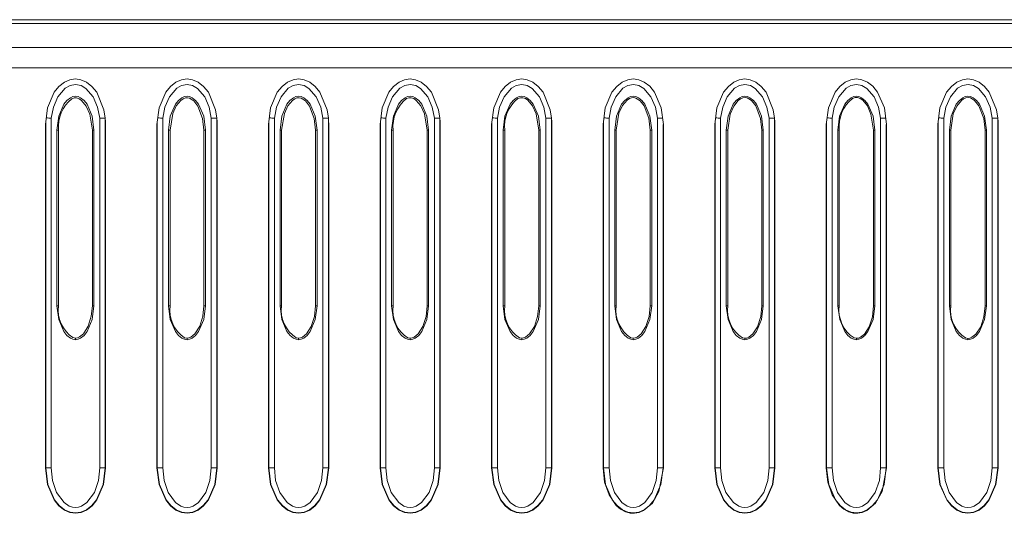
# Model space of a CAD drawing. Header units: millimetres. Extents: x 92 to 332, y 6 to 280.
# Tile 6 of 8: x 209 to 262, y 253 to 280. Entities that reach past the tile are written whole.
import ezdxf

# ---------------------------------------------------------------- set-up
doc = ezdxf.new("R2010")
doc.units = ezdxf.units.MM

msp = doc.modelspace()

# ---------------------------------------------------------------- linework, layer by layer
at = {"color": 7, "linetype": 'Continuous', "lineweight": 15}
for p, q in [((169.079, 280.129), (318.511, 280.129)), ((169.03, 279.929), (318.479, 279.929)), ((318.466, 278.629), (167.77, 278.629)), ((318.29, 277.529), (167.77, 277.529)), ((210.327, 255.896), (210.327, 274.805)), ((212.948, 274.797), (212.948, 255.895)), ((213.248, 274.761), (213.248, 274.811)), ((213.248, 274.761), (213.248, 255.895)), ((213.248, 274.761), (213.248, 274.736)), ((216.357, 255.896), (216.357, 274.805)), ((218.978, 274.797), (218.978, 255.895)), ((219.278, 274.761), (219.278, 274.811)), ((219.278, 274.761), (219.278, 255.895)), ((219.278, 274.761), (219.278, 274.736)), ((222.387, 255.896), (222.387, 274.805)), ((225.008, 274.797), (225.008, 255.895)), ((225.308, 274.761), (225.308, 274.811)), ((225.308, 274.761), (225.308, 255.895)), ((225.308, 274.761), (225.308, 274.736)), ((228.417, 255.896), (228.417, 274.805)), ((231.038, 274.797), (231.038, 255.895)), ((231.338, 274.761), (231.338, 274.811)), ((231.338, 274.761), (231.338, 255.895)), ((231.338, 274.761), (231.338, 274.736)), ((234.447, 255.896), (234.447, 274.805)), ((237.068, 274.797), (237.068, 255.895)), ((237.368, 274.761), (237.368, 274.811)), ((237.368, 274.761), (237.368, 255.895)), ((237.368, 274.761), (237.368, 274.736)), ((240.477, 255.896), (240.477, 274.805)), ((243.098, 274.797), (243.098, 255.895)), ((246.507, 255.896), (246.507, 274.805)), ((249.128, 274.797), (249.128, 255.895)), ((249.428, 274.761), (249.428, 274.811)), ((249.428, 274.761), (249.428, 255.895)), ((249.428, 274.761), (249.428, 274.736)), ((252.537, 255.896), (252.537, 274.805)), ((255.158, 274.797), (255.158, 255.895)), ((258.567, 255.896), (258.567, 274.805)), ((261.188, 274.797), (261.188, 255.895)), ((261.488, 274.761), (261.488, 274.811)), ((261.488, 274.761), (261.488, 255.895)), ((261.488, 274.761), (261.488, 274.736)), ((210.01, 255.896), (210.01, 274.454)), ((210.028, 255.896), (210.028, 274.599)), ((210.636, 264.658), (210.636, 274.157)), ((210.636, 274.157), (210.724, 274.157)), ((210.724, 264.658), (210.724, 274.157)), ((212.549, 274.157), (212.637, 274.157)), ((212.549, 274.157), (212.549, 264.656)), ((212.637, 274.157), (212.637, 264.656)), ((213.265, 274.453), (213.265, 255.895)), ((216.04, 255.896), (216.04, 274.454)), ((216.058, 255.896), (216.058, 274.598)), ((216.666, 274.157), (216.752, 274.157)), ((216.666, 264.658), (216.666, 274.157)), ((216.752, 264.658), (216.752, 274.157)), ((218.581, 274.157), (218.667, 274.157)), ((218.581, 274.157), (218.581, 264.656)), ((218.667, 274.157), (218.667, 264.656)), ((219.295, 274.453), (219.295, 255.895)), ((222.07, 255.896), (222.07, 274.454)), ((222.088, 255.896), (222.088, 274.599)), ((222.696, 264.658), (222.696, 274.157)), ((222.696, 274.157), (222.781, 274.157)), ((222.781, 264.658), (222.781, 274.157)), ((224.613, 274.157), (224.697, 274.157)), ((224.613, 274.157), (224.613, 264.656)), ((224.697, 274.157), (224.697, 264.656)), ((225.325, 274.453), (225.325, 255.895)), ((228.1, 255.896), (228.1, 274.454)), ((228.118, 255.896), (228.118, 274.598)), ((228.726, 274.157), (228.809, 274.157)), ((228.726, 264.658), (228.726, 274.157)), ((228.809, 264.658), (228.809, 274.157)), ((230.645, 274.157), (230.727, 274.157)), ((230.645, 274.157), (230.645, 264.656)), ((230.727, 274.157), (230.727, 264.656)), ((231.355, 274.453), (231.355, 255.895)), ((234.13, 255.896), (234.13, 274.454)), ((234.148, 255.896), (234.148, 274.599)), ((234.756, 274.157), (234.837, 274.157)), ((234.756, 264.658), (234.756, 274.157)), ((234.837, 264.658), (234.837, 274.157)), ((236.677, 274.157), (236.757, 274.157)), ((236.677, 274.157), (236.677, 264.656)), ((236.757, 274.157), (236.757, 264.656)), ((237.385, 274.453), (237.385, 255.895)), ((240.16, 255.896), (240.16, 274.454)), ((240.178, 255.896), (240.178, 274.598)), ((240.786, 274.157), (240.865, 274.157)), ((240.786, 264.658), (240.786, 274.157)), ((240.865, 264.658), (240.865, 274.157)), ((242.708, 274.157), (242.787, 274.157)), ((242.708, 274.157), (242.708, 264.656)), ((242.787, 274.157), (242.787, 264.656)), ((243.415, 274.453), (243.414, 274.461)), ((243.415, 274.453), (243.415, 255.895)), ((246.19, 255.896), (246.19, 274.454)), ((246.208, 255.896), (246.208, 274.599)), ((246.816, 264.658), (246.816, 274.157)), ((246.816, 274.157), (246.893, 274.157)), ((246.893, 264.658), (246.893, 274.157)), ((248.74, 274.157), (248.817, 274.157)), ((248.74, 274.157), (248.74, 264.656)), ((248.817, 274.157), (248.817, 264.656)), ((249.445, 274.453), (249.445, 255.895)), ((252.22, 255.896), (252.22, 274.454)), ((252.238, 255.896), (252.238, 274.598)), ((252.846, 264.658), (252.846, 274.157)), ((252.846, 274.157), (252.921, 274.157)), ((252.921, 264.658), (252.921, 274.157)), ((254.772, 274.157), (254.847, 274.157)), ((254.772, 274.157), (254.772, 264.656)), ((254.847, 274.157), (254.847, 264.656)), ((255.475, 274.453), (255.474, 274.461)), ((255.475, 274.453), (255.475, 255.895)), ((258.25, 255.896), (258.25, 274.454)), ((258.268, 255.896), (258.268, 274.599)), ((258.876, 264.658), (258.876, 274.157)), ((258.876, 274.157), (258.95, 274.157)), ((258.95, 264.658), (258.95, 274.157)), ((260.804, 274.157), (260.877, 274.157)), ((260.804, 274.157), (260.804, 264.656)), ((260.877, 274.157), (260.877, 264.656)), ((261.505, 274.453), (261.505, 255.895)), ((210.636, 264.658), (210.724, 264.658)), ((212.549, 264.656), (212.494, 264.097)), ((212.637, 264.656), (212.549, 264.656)), ((216.666, 264.658), (216.752, 264.658)), ((218.581, 264.656), (218.525, 264.095)), ((218.667, 264.656), (218.581, 264.656)), ((222.696, 264.658), (222.781, 264.658)), ((224.613, 264.656), (224.553, 264.077)), ((224.697, 264.656), (224.613, 264.656)), ((228.726, 264.658), (228.809, 264.658)), ((230.645, 264.656), (230.585, 264.075)), ((230.727, 264.656), (230.645, 264.656)), ((234.756, 264.658), (234.837, 264.658)), ((236.677, 264.656), (236.616, 264.072)), ((236.757, 264.656), (236.677, 264.656)), ((240.786, 264.658), (240.865, 264.658)), ((242.708, 264.656), (242.648, 264.07)), ((242.787, 264.656), (242.708, 264.656)), ((246.816, 264.658), (246.893, 264.658)), ((248.74, 264.656), (248.679, 264.068)), ((248.817, 264.656), (248.74, 264.656)), ((252.846, 264.658), (252.921, 264.658)), ((254.772, 264.656), (254.71, 264.065)), ((254.847, 264.656), (254.772, 264.656)), ((258.876, 264.658), (258.95, 264.658)), ((260.804, 264.656), (260.742, 264.063)), ((260.877, 264.656), (260.804, 264.656)), ((211.637, 262.908), (211.501, 262.933)), ((211.637, 262.821), (211.637, 262.908)), ((217.667, 262.907), (217.53, 262.931)), ((223.697, 262.905), (223.574, 262.924)), ((229.727, 262.903), (229.603, 262.923)), ((235.757, 262.901), (235.632, 262.921)), ((241.787, 262.899), (241.662, 262.919)), ((247.817, 262.897), (247.691, 262.918)), ((253.847, 262.896), (253.72, 262.916)), ((259.877, 262.894), (259.75, 262.914)), ((217.667, 262.821), (217.667, 262.907)), ((223.697, 262.821), (223.697, 262.905)), ((229.727, 262.821), (229.727, 262.903)), ((235.757, 262.821), (235.757, 262.901)), ((241.787, 262.821), (241.787, 262.899)), ((247.817, 262.821), (247.817, 262.897)), ((253.847, 262.821), (253.847, 262.896)), ((259.877, 262.821), (259.877, 262.894)), ((210.028, 255.896), (210.01, 255.896)), ((210.327, 255.896), (210.028, 255.896)), ((213.248, 255.895), (212.948, 255.895)), ((213.265, 255.895), (213.248, 255.895)), ((216.058, 255.896), (216.04, 255.896)), ((216.357, 255.896), (216.058, 255.896)), ((219.278, 255.895), (218.978, 255.895)), ((219.295, 255.895), (219.278, 255.895)), ((222.088, 255.896), (222.07, 255.896)), ((222.387, 255.896), (222.088, 255.896)), ((225.308, 255.895), (225.008, 255.895)), ((225.325, 255.895), (225.308, 255.895)), ((228.118, 255.896), (228.1, 255.896)), ((228.417, 255.896), (228.118, 255.896)), ((231.338, 255.895), (231.038, 255.895)), ((231.355, 255.895), (231.338, 255.895)), ((234.148, 255.896), (234.13, 255.896)), ((234.447, 255.896), (234.148, 255.896)), ((237.368, 255.895), (237.068, 255.895)), ((237.385, 255.895), (237.368, 255.895)), ((240.178, 255.896), (240.16, 255.896)), ((240.477, 255.896), (240.178, 255.896)), ((243.398, 255.895), (243.098, 255.895)), ((243.415, 255.895), (243.177, 254.612)), ((243.415, 255.895), (243.398, 255.895)), ((246.208, 255.896), (246.19, 255.896)), ((246.507, 255.896), (246.208, 255.896)), ((249.428, 255.895), (249.128, 255.895)), ((249.445, 255.895), (249.428, 255.895)), ((252.238, 255.896), (252.22, 255.896)), ((252.537, 255.896), (252.238, 255.896)), ((255.458, 255.895), (255.158, 255.895)), ((255.475, 255.895), (255.237, 254.612)), ((255.475, 255.895), (255.458, 255.895)), ((258.268, 255.896), (258.25, 255.896)), ((258.567, 255.896), (258.268, 255.896)), ((261.488, 255.895), (261.188, 255.895)), ((261.505, 255.895), (261.488, 255.895))]:
    msp.add_line(p, q, dxfattribs=at)
at = {"color": 8, "linetype": 'Continuous', "lineweight": 15}
for p, q in [((243.398, 274.456), (243.398, 255.895)), ((255.458, 274.456), (255.458, 255.895))]:
    msp.add_line(p, q, dxfattribs=at)
at = {"color": 7, "linetype": 'Continuous', "lineweight": 15, "flags": 128}
for points in [[(210.01, 274.46), (210.124, 275.367), (210.486, 276.203), (210.746, 276.523), (211.037, 276.752), (211.34, 276.884), (211.636, 276.925)], [(211.636, 276.925), (211.933, 276.884), (212.237, 276.751), (212.529, 276.522), (212.789, 276.2), (213.178, 275.254), (213.249, 274.8), (213.262, 274.603), (213.264, 274.519), (213.264, 274.482), (213.265, 274.453)], [(216.04, 274.454), (216.04, 274.455), (216.153, 275.363), (216.514, 276.201), (216.775, 276.522), (217.066, 276.751), (217.37, 276.884), (217.666, 276.925)], [(217.666, 276.925), (217.963, 276.884), (218.267, 276.751), (218.559, 276.522), (218.819, 276.2), (219.208, 275.254), (219.279, 274.8), (219.292, 274.603), (219.294, 274.519), (219.294, 274.482), (219.295, 274.453)], [(222.07, 274.46), (222.184, 275.367), (222.546, 276.203), (222.806, 276.523), (223.097, 276.752), (223.4, 276.884), (223.696, 276.925)], [(223.696, 276.925), (223.993, 276.884), (224.297, 276.751), (224.589, 276.522), (224.849, 276.2), (225.238, 275.254), (225.309, 274.8), (225.322, 274.603), (225.324, 274.519), (225.324, 274.482), (225.325, 274.453)], [(228.1, 274.454), (228.1, 274.455), (228.213, 275.363), (228.574, 276.201), (228.835, 276.522), (229.126, 276.751), (229.43, 276.884), (229.726, 276.925)], [(229.726, 276.925), (230.023, 276.884), (230.327, 276.751), (230.619, 276.522), (230.879, 276.2), (231.268, 275.254), (231.339, 274.8), (231.352, 274.603), (231.354, 274.519), (231.354, 274.482), (231.355, 274.453)], [(234.13, 274.46), (234.244, 275.367), (234.606, 276.203), (234.866, 276.523), (235.157, 276.752), (235.46, 276.884), (235.756, 276.925)], [(235.756, 276.925), (236.053, 276.884), (236.357, 276.751), (236.649, 276.522), (236.909, 276.2), (237.298, 275.254), (237.369, 274.8), (237.382, 274.603), (237.384, 274.519), (237.384, 274.482), (237.385, 274.453)], [(240.16, 274.454), (240.16, 274.455), (240.273, 275.363), (240.634, 276.201), (240.895, 276.522), (241.186, 276.751), (241.49, 276.884), (241.786, 276.925)], [(241.786, 276.925), (242.082, 276.884), (242.385, 276.752), (242.677, 276.524), (242.937, 276.204), (243.3, 275.369), (243.414, 274.461)], [(246.19, 274.46), (246.304, 275.367), (246.666, 276.203), (246.926, 276.523), (247.217, 276.752), (247.52, 276.884), (247.816, 276.925)], [(247.816, 276.925), (248.113, 276.884), (248.417, 276.751), (248.709, 276.522), (248.969, 276.2), (249.358, 275.254), (249.429, 274.8), (249.442, 274.603), (249.444, 274.519), (249.444, 274.482), (249.445, 274.453)], [(252.22, 274.454), (252.22, 274.455), (252.333, 275.363), (252.694, 276.201), (252.955, 276.522), (253.246, 276.751), (253.55, 276.884), (253.846, 276.925)], [(253.846, 276.925), (254.142, 276.884), (254.445, 276.752), (254.737, 276.524), (254.997, 276.204), (255.36, 275.369), (255.474, 274.461)], [(258.25, 274.46), (258.364, 275.367), (258.726, 276.203), (258.986, 276.523), (259.277, 276.752), (259.58, 276.884), (259.876, 276.925)], [(259.876, 276.925), (260.173, 276.884), (260.477, 276.751), (260.769, 276.522), (261.029, 276.2), (261.418, 275.254), (261.489, 274.8), (261.502, 274.603), (261.504, 274.519), (261.504, 274.482), (261.505, 274.453)], [(210.327, 274.805), (210.445, 275.401), (210.687, 275.959), (211.08, 276.419), (211.344, 276.569), (211.641, 276.625), (211.937, 276.566), (212.2, 276.413), (212.591, 275.951), (212.831, 275.393), (212.948, 274.797)], [(216.357, 274.805), (216.475, 275.401), (216.717, 275.959), (217.11, 276.419), (217.374, 276.569), (217.671, 276.625), (217.967, 276.566), (218.23, 276.413), (218.621, 275.951), (218.861, 275.393), (218.978, 274.797)], [(222.387, 274.805), (222.505, 275.401), (222.747, 275.959), (223.14, 276.419), (223.404, 276.569), (223.701, 276.625), (223.997, 276.566), (224.26, 276.413), (224.651, 275.951), (224.891, 275.393), (225.008, 274.797)], [(228.417, 274.805), (228.535, 275.401), (228.777, 275.959), (229.17, 276.419), (229.434, 276.569), (229.731, 276.625), (230.027, 276.566), (230.29, 276.413), (230.681, 275.951), (230.921, 275.393), (231.038, 274.797)], [(234.447, 274.805), (234.565, 275.401), (234.807, 275.959), (235.2, 276.419), (235.464, 276.569), (235.761, 276.625), (236.057, 276.566), (236.32, 276.413), (236.711, 275.951), (236.951, 275.393), (237.068, 274.797)], [(240.477, 274.805), (240.595, 275.401), (240.837, 275.959), (241.23, 276.419), (241.494, 276.569), (241.791, 276.625), (242.087, 276.566), (242.35, 276.413), (242.741, 275.951), (242.981, 275.393), (243.098, 274.797)], [(246.507, 274.805), (246.625, 275.401), (246.867, 275.959), (247.26, 276.419), (247.524, 276.569), (247.821, 276.625), (248.117, 276.566), (248.38, 276.413), (248.771, 275.951), (249.011, 275.393), (249.128, 274.797)], [(252.537, 274.805), (252.655, 275.401), (252.897, 275.959), (253.29, 276.419), (253.554, 276.569), (253.851, 276.625), (254.147, 276.566), (254.41, 276.413), (254.801, 275.951), (255.041, 275.393), (255.158, 274.797)], [(258.567, 274.805), (258.685, 275.401), (258.927, 275.959), (259.32, 276.419), (259.584, 276.569), (259.881, 276.625), (260.177, 276.566), (260.44, 276.413), (260.831, 275.951), (261.071, 275.393), (261.188, 274.797)], [(210.636, 274.157), (210.733, 274.905), (211.009, 275.553), (211.173, 275.759), (211.36, 275.91), (211.496, 275.972), (211.636, 275.993), (211.775, 275.972), (211.912, 275.91), (212.099, 275.759), (212.263, 275.553), (212.539, 274.905), (212.637, 274.157)], [(211.437, 275.853), (211.567, 275.9), (211.699, 275.9), (211.833, 275.853), (211.97, 275.759), (212.221, 275.455), (212.413, 275.023), (212.549, 274.157)], [(216.666, 274.157), (216.763, 274.905), (217.039, 275.553), (217.203, 275.759), (217.39, 275.91), (217.526, 275.972), (217.666, 275.993), (217.805, 275.972), (217.942, 275.91), (218.129, 275.759), (218.293, 275.553), (218.569, 274.905), (218.667, 274.157)], [(216.752, 274.157), (216.898, 275.052), (217.089, 275.47), (217.335, 275.764), (217.457, 275.848), (217.576, 275.896), (217.693, 275.908), (217.808, 275.882), (218.031, 275.733), (218.253, 275.456), (218.51, 274.786), (218.581, 274.157)], [(222.696, 274.157), (222.793, 274.905), (223.069, 275.553), (223.233, 275.759), (223.42, 275.91), (223.556, 275.972), (223.696, 275.993), (223.835, 275.972), (223.972, 275.91), (224.159, 275.759), (224.323, 275.553), (224.599, 274.905), (224.697, 274.157)], [(222.781, 274.157), (222.927, 275.056), (223.119, 275.474), (223.365, 275.766), (223.487, 275.851), (223.606, 275.898), (223.723, 275.909), (223.838, 275.884), (224.062, 275.735), (224.284, 275.458), (224.541, 274.79), (224.613, 274.157)], [(228.726, 274.157), (228.823, 274.905), (229.099, 275.553), (229.263, 275.759), (229.45, 275.91), (229.586, 275.972), (229.726, 275.993), (229.865, 275.972), (230.002, 275.91), (230.189, 275.759), (230.353, 275.553), (230.629, 274.905), (230.727, 274.157)], [(229.525, 275.859), (229.656, 275.905), (229.789, 275.905), (229.924, 275.859), (230.061, 275.765), (230.312, 275.464), (230.504, 275.035), (230.645, 274.157)], [(234.756, 274.157), (234.853, 274.905), (235.129, 275.553), (235.293, 275.759), (235.48, 275.91), (235.616, 275.972), (235.756, 275.993), (235.895, 275.972), (236.032, 275.91), (236.219, 275.759), (236.383, 275.553), (236.659, 274.905), (236.757, 274.157)], [(235.555, 275.86), (235.686, 275.907), (235.819, 275.907), (235.954, 275.861), (236.091, 275.767), (236.342, 275.467), (236.535, 275.039), (236.677, 274.157)], [(240.786, 274.157), (240.883, 274.905), (241.159, 275.553), (241.323, 275.759), (241.51, 275.91), (241.646, 275.972), (241.786, 275.993), (241.925, 275.972), (242.062, 275.91), (242.249, 275.759), (242.413, 275.553), (242.689, 274.905), (242.787, 274.157)], [(240.865, 274.157), (241.016, 275.068), (241.208, 275.483), (241.456, 275.774), (241.578, 275.857), (241.697, 275.904), (241.815, 275.915), (241.931, 275.889), (242.154, 275.741), (242.375, 275.467), (242.634, 274.802), (242.708, 274.157)], [(246.816, 274.157), (246.913, 274.905), (247.189, 275.553), (247.353, 275.759), (247.54, 275.91), (247.676, 275.972), (247.816, 275.993), (247.955, 275.972), (248.092, 275.91), (248.279, 275.759), (248.443, 275.553), (248.719, 274.905), (248.817, 274.157)], [(246.893, 274.157), (247.028, 275.021), (247.215, 275.45), (247.46, 275.754), (247.585, 275.846), (247.708, 275.901), (247.829, 275.917), (247.947, 275.896), (248.176, 275.751), (248.405, 275.47), (248.67, 274.784), (248.74, 274.157)], [(252.846, 274.157), (252.943, 274.905), (253.219, 275.553), (253.383, 275.759), (253.57, 275.91), (253.706, 275.972), (253.846, 275.993), (253.985, 275.972), (254.122, 275.91), (254.309, 275.759), (254.473, 275.553), (254.749, 274.905), (254.847, 274.157)], [(253.644, 275.866), (253.776, 275.913), (253.911, 275.913), (254.048, 275.865), (254.187, 275.769), (254.442, 275.461), (254.636, 275.022), (254.772, 274.157)], [(258.876, 274.157), (258.973, 274.905), (259.249, 275.553), (259.413, 275.759), (259.6, 275.91), (259.736, 275.972), (259.876, 275.993), (260.015, 275.972), (260.152, 275.91), (260.339, 275.759), (260.503, 275.553), (260.779, 274.905), (260.877, 274.157)], [(258.95, 274.157), (259.087, 275.03), (259.275, 275.457), (259.52, 275.759), (259.645, 275.851), (259.769, 275.905), (259.89, 275.921), (260.009, 275.899), (260.237, 275.755), (260.466, 275.475), (260.732, 274.792), (260.804, 274.157)], [(213.248, 274.811), (213.237, 274.81), (213.21, 274.809)], [(219.278, 274.811), (219.267, 274.81), (219.24, 274.809)], [(225.308, 274.811), (225.297, 274.81), (225.27, 274.809)], [(231.338, 274.811), (231.327, 274.81), (231.3, 274.809)], [(237.368, 274.811), (237.357, 274.81), (237.33, 274.809)], [(249.428, 274.811), (249.417, 274.81), (249.39, 274.809)], [(261.488, 274.811), (261.477, 274.81), (261.45, 274.809)], [(211.637, 262.821), (211.498, 262.842), (211.362, 262.904), (211.174, 263.054), (211.009, 263.261), (210.734, 263.91), (210.636, 264.658)], [(212.637, 264.656), (212.539, 263.908), (212.264, 263.26), (212.1, 263.054), (211.913, 262.904), (211.777, 262.842), (211.637, 262.821)], [(217.667, 262.821), (217.528, 262.842), (217.391, 262.904), (217.204, 263.054), (217.039, 263.261), (216.764, 263.91), (216.666, 264.658)], [(218.667, 264.656), (218.569, 263.908), (218.294, 263.26), (218.13, 263.054), (217.943, 262.904), (217.807, 262.842), (217.667, 262.821)], [(223.697, 262.821), (223.558, 262.842), (223.421, 262.904), (223.234, 263.054), (223.069, 263.261), (222.794, 263.91), (222.696, 264.658)], [(224.697, 264.656), (224.599, 263.908), (224.324, 263.26), (224.16, 263.054), (223.973, 262.904), (223.837, 262.842), (223.697, 262.821)], [(229.727, 262.821), (229.588, 262.842), (229.451, 262.904), (229.264, 263.054), (229.099, 263.261), (228.824, 263.91), (228.726, 264.658)], [(230.727, 264.656), (230.629, 263.908), (230.354, 263.26), (230.19, 263.054), (230.003, 262.904), (229.867, 262.842), (229.727, 262.821)], [(235.757, 262.821), (235.618, 262.842), (235.481, 262.904), (235.294, 263.054), (235.129, 263.261), (234.854, 263.91), (234.756, 264.658)], [(236.757, 264.656), (236.659, 263.908), (236.384, 263.26), (236.22, 263.054), (236.033, 262.904), (235.897, 262.842), (235.757, 262.821)], [(241.787, 262.821), (241.648, 262.842), (241.511, 262.904), (241.324, 263.054), (241.159, 263.261), (240.884, 263.91), (240.786, 264.658)], [(242.787, 264.656), (242.689, 263.908), (242.414, 263.26), (242.25, 263.054), (242.063, 262.904), (241.927, 262.842), (241.787, 262.821)], [(247.817, 262.821), (247.678, 262.842), (247.541, 262.904), (247.354, 263.054), (247.189, 263.261), (246.914, 263.91), (246.816, 264.658)], [(248.817, 264.656), (248.719, 263.908), (248.444, 263.26), (248.28, 263.054), (248.093, 262.904), (247.957, 262.842), (247.817, 262.821)], [(253.847, 262.821), (253.708, 262.842), (253.572, 262.904), (253.384, 263.054), (253.219, 263.261), (252.944, 263.91), (252.846, 264.658)], [(254.847, 264.656), (254.749, 263.908), (254.474, 263.26), (254.31, 263.054), (254.123, 262.904), (253.987, 262.842), (253.847, 262.821)], [(259.877, 262.821), (259.738, 262.842), (259.602, 262.904), (259.414, 263.054), (259.249, 263.261), (258.974, 263.91), (258.876, 264.658)], [(260.877, 264.656), (260.779, 263.908), (260.504, 263.26), (260.34, 263.054), (260.153, 262.904), (260.017, 262.842), (259.877, 262.821)], [(212.494, 264.097), (212.324, 263.548), (212.064, 263.145), (211.849, 262.968), (211.743, 262.924), (211.637, 262.908)], [(218.525, 264.095), (218.355, 263.546), (218.095, 263.144), (217.88, 262.967), (217.773, 262.922), (217.667, 262.907)], [(224.553, 264.077), (224.381, 263.535), (224.123, 263.138), (223.908, 262.964), (223.802, 262.92), (223.697, 262.905)], [(230.585, 264.075), (230.412, 263.533), (230.154, 263.136), (229.939, 262.962), (229.833, 262.918), (229.727, 262.903)], [(236.616, 264.072), (236.443, 263.531), (236.184, 263.134), (235.969, 262.96), (235.863, 262.916), (235.757, 262.901)], [(242.648, 264.07), (242.474, 263.528), (242.215, 263.133), (242, 262.958), (241.893, 262.914), (241.787, 262.899)], [(248.679, 264.068), (248.505, 263.526), (248.246, 263.131), (248.03, 262.957), (247.923, 262.913), (247.817, 262.897)], [(254.71, 264.065), (254.536, 263.524), (254.277, 263.129), (254.061, 262.955), (253.954, 262.911), (253.847, 262.896)], [(260.742, 264.063), (260.568, 263.522), (260.308, 263.127), (260.091, 262.953), (259.984, 262.909), (259.877, 262.894)], [(213.265, 255.895), (213.151, 254.989), (212.789, 254.153), (212.532, 253.836), (212.238, 253.605), (211.943, 253.475), (211.639, 253.432), (211.334, 253.475), (211.04, 253.605), (210.746, 253.836), (210.488, 254.154), (210.125, 254.989), (210.01, 255.896)], [(213.248, 255.895), (213.134, 254.993), (212.774, 254.163), (212.517, 253.846), (212.229, 253.62), (211.93, 253.491), (211.639, 253.45), (211.348, 253.49), (211.049, 253.62), (210.761, 253.846), (210.503, 254.164), (210.142, 254.994), (210.028, 255.896)], [(212.948, 255.895), (212.878, 255.213), (212.658, 254.564), (212.256, 254.012), (211.97, 253.823), (211.803, 253.768), (211.638, 253.75), (211.47, 253.769), (211.305, 253.824), (211.02, 254.014), (210.618, 254.565), (210.398, 255.214), (210.327, 255.896)], [(219.295, 255.895), (219.181, 254.989), (218.819, 254.153), (218.562, 253.836), (218.268, 253.605), (217.973, 253.475), (217.669, 253.432), (217.364, 253.475), (217.07, 253.605), (216.776, 253.836), (216.518, 254.154), (216.155, 254.989), (216.04, 255.896)], [(219.278, 255.895), (219.164, 254.993), (218.804, 254.163), (218.547, 253.846), (218.259, 253.62), (217.96, 253.491), (217.669, 253.45), (217.378, 253.49), (217.079, 253.62), (216.791, 253.846), (216.533, 254.164), (216.172, 254.994), (216.058, 255.896)], [(218.978, 255.895), (218.908, 255.213), (218.688, 254.564), (218.286, 254.012), (218, 253.823), (217.833, 253.768), (217.668, 253.75), (217.5, 253.769), (217.335, 253.824), (217.05, 254.014), (216.648, 254.565), (216.428, 255.214), (216.357, 255.896)], [(225.325, 255.895), (225.211, 254.989), (224.849, 254.153), (224.592, 253.836), (224.298, 253.605), (224.003, 253.475), (223.699, 253.432), (223.394, 253.475), (223.1, 253.605), (222.806, 253.836), (222.548, 254.154), (222.185, 254.989), (222.07, 255.896)], [(225.308, 255.895), (225.194, 254.993), (224.834, 254.163), (224.577, 253.846), (224.289, 253.62), (223.99, 253.491), (223.699, 253.45), (223.408, 253.49), (223.109, 253.62), (222.821, 253.846), (222.563, 254.164), (222.202, 254.994), (222.088, 255.896)], [(225.008, 255.895), (224.938, 255.213), (224.718, 254.564), (224.316, 254.012), (224.03, 253.823), (223.863, 253.768), (223.698, 253.75), (223.53, 253.769), (223.365, 253.824), (223.08, 254.014), (222.678, 254.565), (222.458, 255.214), (222.387, 255.896)], [(231.355, 255.895), (231.241, 254.989), (230.879, 254.153), (230.622, 253.836), (230.328, 253.605), (230.033, 253.475), (229.729, 253.432), (229.424, 253.475), (229.13, 253.605), (228.836, 253.836), (228.578, 254.154), (228.215, 254.989), (228.1, 255.896)], [(231.338, 255.895), (231.224, 254.993), (230.864, 254.163), (230.607, 253.846), (230.319, 253.62), (230.02, 253.491), (229.729, 253.45), (229.438, 253.49), (229.139, 253.62), (228.851, 253.846), (228.593, 254.164), (228.232, 254.994), (228.118, 255.896)], [(231.038, 255.895), (230.968, 255.213), (230.748, 254.564), (230.346, 254.012), (230.06, 253.823), (229.893, 253.768), (229.728, 253.75), (229.56, 253.769), (229.395, 253.824), (229.11, 254.014), (228.708, 254.565), (228.488, 255.214), (228.417, 255.896)], [(237.385, 255.895), (237.271, 254.989), (236.909, 254.153), (236.652, 253.836), (236.358, 253.605), (236.063, 253.475), (235.759, 253.432), (235.454, 253.475), (235.16, 253.605), (234.866, 253.836), (234.608, 254.154), (234.245, 254.989), (234.13, 255.896)], [(237.368, 255.895), (237.254, 254.993), (236.894, 254.163), (236.637, 253.846), (236.349, 253.62), (236.05, 253.491), (235.759, 253.45), (235.468, 253.49), (235.169, 253.62), (234.881, 253.846), (234.623, 254.164), (234.262, 254.994), (234.148, 255.896)], [(237.068, 255.895), (236.998, 255.213), (236.778, 254.564), (236.376, 254.012), (236.09, 253.823), (235.923, 253.768), (235.758, 253.75), (235.59, 253.769), (235.425, 253.824), (235.14, 254.014), (234.738, 254.565), (234.518, 255.214), (234.447, 255.896)], [(243.177, 254.612), (242.821, 253.986), (242.347, 253.581), (242.103, 253.477), (241.859, 253.432), (241.612, 253.445), (241.364, 253.517), (241.105, 253.658), (240.871, 253.857), (240.481, 254.428), (240.24, 255.121), (240.16, 255.896)], [(243.398, 255.895), (243.284, 254.993), (242.924, 254.163), (242.667, 253.846), (242.379, 253.62), (242.08, 253.491), (241.789, 253.45), (241.498, 253.49), (241.199, 253.62), (240.911, 253.846), (240.653, 254.164), (240.292, 254.994), (240.178, 255.896)], [(243.098, 255.895), (243.028, 255.213), (242.808, 254.564), (242.406, 254.012), (242.12, 253.823), (241.953, 253.768), (241.788, 253.75), (241.62, 253.769), (241.455, 253.824), (241.17, 254.014), (240.768, 254.565), (240.548, 255.214), (240.477, 255.896)], [(249.445, 255.895), (249.331, 254.989), (248.969, 254.153), (248.712, 253.836), (248.418, 253.605), (248.123, 253.475), (247.819, 253.432), (247.514, 253.475), (247.22, 253.605), (246.926, 253.836), (246.668, 254.154), (246.305, 254.989), (246.19, 255.896)], [(249.428, 255.895), (249.314, 254.993), (248.954, 254.163), (248.697, 253.846), (248.409, 253.62), (248.11, 253.491), (247.819, 253.45), (247.528, 253.49), (247.229, 253.62), (246.941, 253.846), (246.683, 254.164), (246.322, 254.994), (246.208, 255.896)], [(249.128, 255.895), (249.058, 255.213), (248.838, 254.564), (248.436, 254.012), (248.15, 253.823), (247.983, 253.768), (247.818, 253.75), (247.65, 253.769), (247.485, 253.824), (247.2, 254.014), (246.798, 254.565), (246.578, 255.214), (246.507, 255.896)], [(255.237, 254.612), (254.881, 253.986), (254.407, 253.581), (254.163, 253.477), (253.919, 253.432), (253.672, 253.445), (253.424, 253.517), (253.165, 253.658), (252.931, 253.857), (252.541, 254.428), (252.3, 255.121), (252.22, 255.896)], [(255.458, 255.895), (255.344, 254.993), (254.984, 254.163), (254.727, 253.846), (254.439, 253.62), (254.14, 253.491), (253.849, 253.45), (253.558, 253.49), (253.259, 253.62), (252.971, 253.846), (252.713, 254.164), (252.352, 254.994), (252.238, 255.896)], [(255.158, 255.895), (255.088, 255.213), (254.868, 254.564), (254.466, 254.012), (254.18, 253.823), (254.013, 253.768), (253.848, 253.75), (253.68, 253.769), (253.515, 253.824), (253.23, 254.014), (252.828, 254.565), (252.608, 255.214), (252.537, 255.896)], [(261.505, 255.895), (261.391, 254.989), (261.029, 254.153), (260.772, 253.836), (260.478, 253.605), (260.183, 253.475), (259.879, 253.432), (259.574, 253.475), (259.28, 253.605), (258.986, 253.836), (258.728, 254.154), (258.365, 254.989), (258.25, 255.896)], [(261.488, 255.895), (261.374, 254.993), (261.014, 254.163), (260.757, 253.846), (260.469, 253.62), (260.17, 253.491), (259.879, 253.45), (259.588, 253.49), (259.289, 253.62), (259.001, 253.846), (258.743, 254.164), (258.382, 254.994), (258.268, 255.896)], [(261.188, 255.895), (261.118, 255.213), (260.898, 254.564), (260.496, 254.012), (260.21, 253.823), (260.043, 253.768), (259.878, 253.75), (259.71, 253.769), (259.545, 253.824), (259.26, 254.014), (258.858, 254.565), (258.638, 255.214), (258.567, 255.896)]]:
    msp.add_lwpolyline(points, dxfattribs=at)
at = {"color": 7, "linetype": 'Continuous', "lineweight": 15}
for centre, radius, start, end in [((212.627, 274.355), 1.913, 128.4756, 185.946), ((230.712, 274.357), 1.914, 128.3149, 186.0054), ((236.74, 274.358), 1.914, 128.2609, 186.0251), ((254.836, 274.355), 1.924, 128.2742, 185.9083), ((210.433, 279.799), 4.995, 265.7746, 268.7867), ((212.84, 279.933), 5.137, 271.2063, 274.135), ((216.463, 279.799), 4.995, 265.7746, 268.7865), ((218.87, 279.933), 5.137, 271.2063, 274.135), ((222.493, 279.799), 4.995, 265.7746, 268.7865), ((224.9, 279.933), 5.137, 271.2063, 274.135), ((228.523, 279.799), 4.995, 265.7746, 268.7865), ((230.93, 279.934), 5.138, 271.2066, 274.1347), ((234.553, 279.799), 4.995, 265.7746, 268.7865), ((236.96, 279.932), 5.137, 271.2063, 274.1351), ((240.583, 279.801), 4.997, 265.7751, 268.7862), ((242.99, 279.932), 5.137, 271.2063, 274.1351), ((246.613, 279.801), 4.997, 265.7751, 268.7862), ((249.02, 279.932), 5.137, 271.2061, 274.1352), ((252.643, 279.801), 4.997, 265.7751, 268.7862), ((255.05, 279.932), 5.137, 271.2061, 274.1352), ((258.673, 279.799), 4.995, 265.7747, 268.7866), ((261.08, 279.933), 5.137, 271.2063, 274.1351), ((212.512, 264.425), 1.803, 172.59, 235.8843), ((218.541, 264.425), 1.804, 172.5789, 235.912), ((224.508, 264.4), 1.747, 171.5147, 237.6671), ((230.537, 264.4), 1.748, 171.5044, 237.6956), ((236.609, 264.419), 1.788, 172.3231, 236.895), ((242.638, 264.419), 1.789, 172.3097, 236.9256), ((248.667, 264.418), 1.79, 172.2967, 236.9563), ((254.696, 264.418), 1.791, 172.2834, 236.9875), ((260.725, 264.417), 1.792, 172.2713, 237.0164)]:
    msp.add_arc(centre, radius, start, end, dxfattribs=at)

doc.saveas('drawing.dxf')
